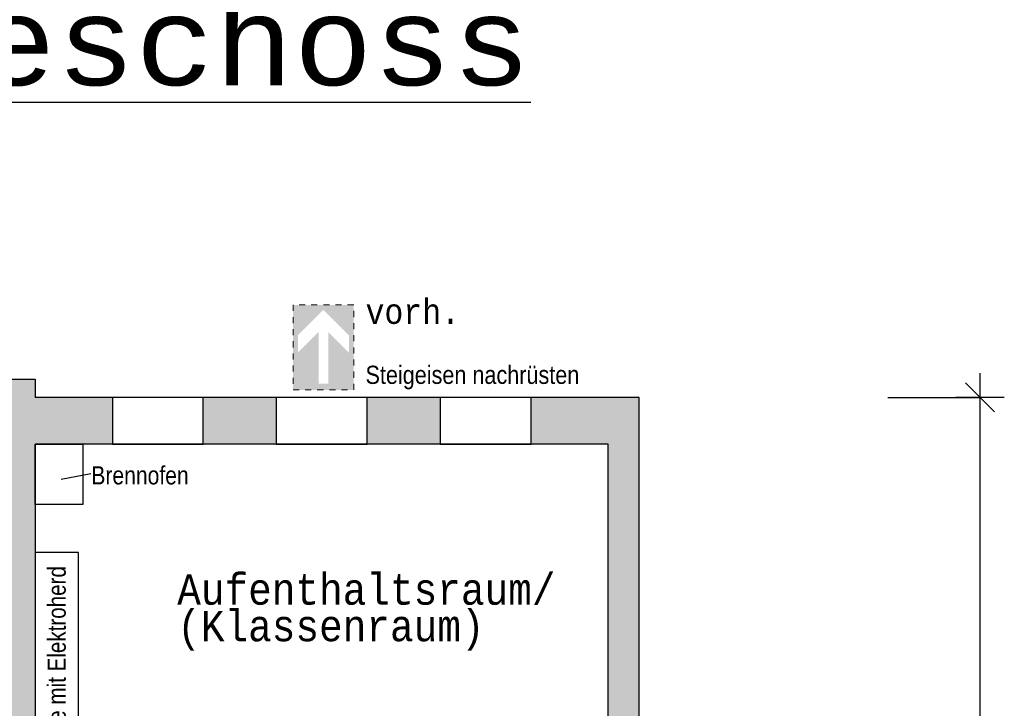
# Model space of a CAD drawing. Header units: metres. Extents: x -10.5 to 20.8, y -9 to 19.2.
# Tile 23 of 23: x 4.6 to 20.8, y 7.8 to 19.2. Entities that reach past the tile are written whole.
import ezdxf

# ---------------------------------------------------------------- set-up
doc = ezdxf.new("R2010")
doc.units = ezdxf.units.M
doc.header["$PDMODE"] = 65
doc.linetypes.add('AUSGEZOGEN', pattern=[0])
doc.linetypes.add('LINIE_9', pattern=[0.0003, 0, -0.0003])
for name, color, linetype, lineweight in [('XR$1$STANDARD', 7, 'Continuous', 25), ('XR$2$STANDARD', 7, 'Continuous', 25), ('XR$3$3D-KAT-AP-SYM', 7, 'Continuous', 13), ('XR$3$STANDARD', 7, 'Continuous', 25)]:
    doc.layers.add(name, color=color, linetype=linetype, lineweight=lineweight)
doc.styles.add('ARIAL', font='ARIAL.TTF')
doc.styles.add('LUCIDACONSOLE', font='LUCON.TTF')
doc.dimstyles.new('_DIMSTYLE_2', dxfattribs={"dimtxt": 0.5, "dimasz": 0.8, "dimexe": 0, "dimexo": 0, "dimgap": 0.25, "dimtad": 0, "dimrnd": 0.01, "dimzin": 4, "dimdsep": 46, "dimtxsty": 'Standard', "dimblk1": 'ALL_ML_STRICH', "dimblk2": 'ALL_ML_STRICH', "dimsah": 1, "dimcen": 0, "dimadec": 0, "dimazin": 0, "dimtfac": 1, "dimtdec": 0, "dimtix": 1, "dimtmove": 2, "dimatfit": 3, "dimfxl": 1, "dimtzin": 0, "dimlwd": 0, "dimlwe": 25, "dimarcsym": 0})

# ---------------------------------------------------------------- blocks, each defined once
blk = doc.blocks.new('ALL_ML_STRICH')
at = {"color": 0, "linetype": 'ByBlock', "lineweight": -2}
for p, q in [((0, -0.5), (0, 0.5)), ((-0.3, -0.3), (0.3, 0.3)), ((-1, 0), (0.5, 0))]:
    blk.add_line(p, q, dxfattribs=at)
blk = doc.blocks.new('*D4')
at = {"layer": 'DEFPOINTS', "color": 0, "linetype": 'AUSGEZOGEN', "lineweight": 25}
for p in [(14.776, 12.929), (18.156, -5.331), (20.395, -5.331)]:
    blk.add_point(p, dxfattribs=at)
at = {"layer": 'XR$3$STANDARD', "color": 0, "linetype": 'AUSGEZOGEN', "lineweight": -2}
for p, q in [((18.872, 12.929), (20.395, 12.929)), ((20.395, 4.5), (20.395, 12.929)), ((20.395, -5.331), (20.395, 2.758)), ((18.872, -5.331), (20.395, -5.331))]:
    blk.add_line(p, q, dxfattribs=at)
at = {"layer": 'XR$3$STANDARD', "color": 0, "linetype": 'AUSGEZOGEN', "lineweight": 25, "xscale": 0.8, "yscale": 0.8, "zscale": 0.8}
for p, rotation in [((20.395, 12.929), 90), ((20.395, -5.331), -90.00000000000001)]:
    blk.add_blockref('ALL_ML_STRICH', p, dxfattribs=dict(at, rotation=rotation))
at = {"layer": 'XR$3$STANDARD', "color": 0, "linetype": 'AUSGEZOGEN', "lineweight": 25, "insert": (20.457, 3.629), "char_height": 0.5, "width": 1.56618, "attachment_point": 5, "rotation": 90}
blk.add_mtext('\\W0.63;\\A1;{18.26\\H0.330000;\\S^ ;}', dxfattribs=at)

msp = doc.modelspace()

# ---------------------------------------------------------------- hatches: boundary and pattern name
at = {"layer": 'XR$2$STANDARD', "linetype": 'AUSGEZOGEN', "lineweight": 25}
for points in [[(-0.314, 5.199), (-0.314, 4.764), (0.196, 4.764), (0.196, 11.729), (1.251, 11.729), (1.251, 12.479), (3.251, 12.479), (3.251, 11.729), (4.306, 11.729), (4.306, 5.074), (4.816, 5.074), (4.816, 5.199), (5.566, 5.199), (5.566, 5.709), (4.816, 5.709), (4.816, 12.159), (6.089, 12.159), (6.089, 12.929), (4.816, 12.929), (4.816, 13.229), (-0.314, 13.229), (-0.314, 12.929), (-1.516, 12.929), (-1.516, 12.159), (-0.314, 12.159), (-0.314, 5.709), (-1.304, 5.709), (-1.304, 5.199)], [(8.791, 12.929), (7.589, 12.929), (7.589, 12.159), (8.791, 12.159)], [(11.494, 12.929), (10.291, 12.929), (10.291, 12.159), (11.494, 12.159)], [(14.266, 12.159), (14.266, 5.709), (12.669, 5.709), (12.669, 5.199), (15.621, 5.199), (15.621, 5.709), (14.776, 5.709), (14.776, 12.929), (12.994, 12.929), (12.994, 12.159)]]:
    msp.add_hatch(color=0, dxfattribs=at).paths.add_polyline_path(points)
at = {"layer": 'XR$3$STANDARD', "linetype": 'AUSGEZOGEN', "lineweight": 25, "true_color": 0x00c600}
for points in [[(9.488, 14.008), (9.148, 13.668), (9.148, 13.951), (9.568, 14.371), (9.568, 14.454), (9.068, 14.454), (9.068, 13.054), (9.568, 13.054), (9.568, 13.154), (9.488, 13.154)], [(10.068, 13.054), (10.068, 14.454), (9.568, 14.454), (9.568, 14.371), (9.988, 13.951), (9.988, 13.668), (9.648, 14.008), (9.648, 13.154), (9.568, 13.154), (9.568, 13.054)]]:
    msp.add_hatch(color=92, dxfattribs=at).paths.add_polyline_path(points)

# ---------------------------------------------------------------- linework, layer by layer
at = {"layer": 'XR$1$STANDARD', "color": 0, "linetype": 'AUSGEZOGEN', "lineweight": 25}
for p, q in [((-0.314, 13.229), (4.816, 13.229)), ((4.816, 13.229), (4.816, 12.929)), ((14.776, 12.929), (4.816, 12.929)), ((7.589, 12.929), (6.089, 12.929)), ((6.089, 12.929), (6.089, 12.159)), ((7.589, 12.159), (7.589, 12.929)), ((10.291, 12.929), (8.791, 12.929)), ((8.791, 12.929), (8.791, 12.159)), ((10.291, 12.159), (10.291, 12.929)), ((12.994, 12.929), (11.494, 12.929)), ((11.494, 12.929), (11.494, 12.159)), ((12.994, 12.159), (12.994, 12.929)), ((14.776, 5.709), (14.776, 12.929)), ((14.266, 12.159), (4.816, 12.159)), ((4.816, 12.159), (4.816, 5.709)), ((6.089, 12.159), (7.589, 12.159)), ((8.791, 12.159), (10.291, 12.159)), ((11.494, 12.159), (12.994, 12.159)), ((14.266, 5.709), (14.266, 12.159))]:
    msp.add_line(p, q, dxfattribs=at)
at = {"layer": 'XR$3$STANDARD', "color": 7, "linetype": 'LINIE_9', "lineweight": 13}
for p, q in [((10.068, 14.454), (9.068, 14.454)), ((9.068, 14.454), (9.068, 13.054)), ((10.068, 13.054), (10.068, 14.454)), ((9.068, 13.054), (10.068, 13.054))]:
    msp.add_line(p, q, dxfattribs=at)
at = {"layer": 'XR$3$STANDARD', "color": 0, "linetype": 'AUSGEZOGEN', "lineweight": 25}
for p, q in [((4.816, 12.159), (5.605, 12.159)), ((4.816, 11.163), (4.816, 12.159)), ((5.605, 12.159), (5.605, 11.163)), ((5.733, 11.67), (5.245, 11.579)), ((5.605, 11.163), (4.816, 11.163)), ((5.529, 10.375), (4.816, 10.375)), ((4.816, 10.375), (4.816, 5.709)), ((5.529, 5.709), (5.529, 10.375))]:
    msp.add_line(p, q, dxfattribs=at)

# ---------------------------------------------------------------- texts
at = {"layer": 'XR$3$3D-KAT-AP-SYM', "color": 2, "linetype": 'AUSGEZOGEN', "lineweight": 25, "insert": (-5.276, 17.634), "char_height": 1.4, "width": 21.63096, "attachment_point": 7, "style": 'LUCIDACONSOLE'}
msp.add_mtext('{\\L\\fLucida Console|i0|b0;\\H1.400000;\\W1.100000;\\C2;Kellergeschoss\\l}\\P', dxfattribs=at)
at = {"layer": 'XR$3$STANDARD', "color": 0, "linetype": 'AUSGEZOGEN', "lineweight": 70, "insert": (10.263, 14.135), "char_height": 0.4, "width": 1.79436, "attachment_point": 7, "style": 'LUCIDACONSOLE'}
msp.add_mtext('\\W0.92;vorh.', dxfattribs=at)
at = {"layer": 'XR$3$STANDARD', "color": 0, "linetype": 'AUSGEZOGEN', "lineweight": 140, "insert": (10.263, 13.061), "char_height": 0.3, "width": 3.60229, "attachment_point": 7, "style": 'ARIAL'}
msp.add_mtext('\\W0.85;Steigeisen\\~nachrüsten', dxfattribs=at)
at = {"layer": 'XR$3$STANDARD', "color": 0, "linetype": 'AUSGEZOGEN', "lineweight": 25, "insert": (6.545, 11.643), "char_height": 0.3, "width": 1.68064, "attachment_point": 5, "style": 'ARIAL'}
msp.add_mtext('\\W0.83;Brennofen', dxfattribs=at)
at = {"layer": 'XR$3$STANDARD', "color": 0, "linetype": 'AUSGEZOGEN', "lineweight": 25, "insert": (5.173, 8.036), "char_height": 0.3, "width": 4.31816, "attachment_point": 5, "rotation": 90, "style": 'ARIAL'}
msp.add_mtext('\\W0.81;Küchenzeile\\~mit\\~Elektroherd', dxfattribs=at)
at = {"layer": 'XR$3$STANDARD', "color": 0, "linetype": 'AUSGEZOGEN', "lineweight": 25, "insert": (7.159, 10.013), "char_height": 0.5, "width": 7.34679, "attachment_point": 1, "line_spacing_factor": 0.722892, "style": 'LUCIDACONSOLE'}
msp.add_mtext('{\\fLucida Console|i0|b0;\\H0.500000;\\W0.920000;\\C7;Aufenthaltsraum/}\\P{\\fLucida Console|i0|b0;\\H0.500000;\\W0.920000;\\C7;(Klassenraum)}\\P', dxfattribs=at)

# ---------------------------------------------------------------- dimensions: what is measured, and where the dimension line sits
at = {"layer": 'XR$3$STANDARD', "color": 0, "linetype": 'AUSGEZOGEN', "lineweight": 25}
dim = msp.add_linear_dim(base=(20.395, 12.929), p1=(18.872, -5.331), p2=(18.872, 12.929), angle=90, dimstyle='_DIMSTYLE_2', override={"dimpost": '<>', "dimclrd": 0, "dimclre": 0, "dimclrt": 0, "dimlwd": 0, "dimlwe": 25}, dxfattribs=at)
dim.commit()
dim.dimension.update_dxf_attribs({"geometry": '*D4', "text_midpoint": (20.457, 3.629)})

doc.saveas('drawing.dxf')
